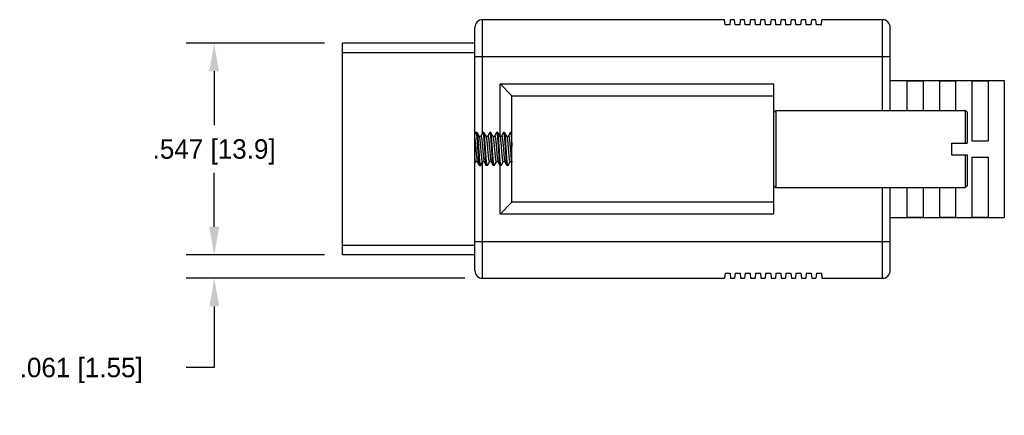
# Model space of a CAD drawing. Header units: inches. Extents: x 0 to 34, y 0 to 22.
# Tile 14 of 25: x 22.6 to 28.9, y 9.5 to 12. Entities that reach past the tile are written whole.
import ezdxf

# ---------------------------------------------------------------- set-up
doc = ezdxf.new("R2010")
doc.units = ezdxf.units.IN
doc.header["$MEASUREMENT"] = 0
doc.header["$PDMODE"] = 3
doc.layers.add('DIMENSIONS', color=7, linetype='Continuous')
doc.layers.add('OBJ', color=1, linetype='Continuous')
doc.dimstyles.new('DIMSTYLE_4', dxfattribs={"dimtxt": 0.125, "dimasz": 0.18, "dimexe": 0.18, "dimexo": 0.0625, "dimgap": 0.09, "dimtad": 0, "dimtih": 1, "dimtoh": 1, "dimdec": 3, "dimlfac": 0.333333, "dimzin": 4, "dimdsep": 46, "dimtxsty": 'Standard', "dimblk": '_FILLED', "dimblk1": '_FILLED', "dimblk2": '_FILLED', "dimcen": 0.09, "dimadec": 0, "dimazin": 0, "dimtp": 0.001, "dimtm": 0.001, "dimtfac": 1, "dimtdec": 3, "dimtofl": 0, "dimtmove": 0, "dimatfit": 3, "dimldrblk": '_FILLED', "dimfxl": 1, "dimtolj": 1, "dimtzin": 4, "dimarcsym": 0})

# ---------------------------------------------------------------- blocks, each defined once
blk = doc.blocks.new('_FILLED')
at = {"color": 0, "linetype": 'ByBlock'}
blk.add_solid([(0, 0), (-1, 0.1736), (-1, -0.1736)], dxfattribs=at)
blk = doc.blocks.new('*D94')
at = {"layer": 'Defpoints', "color": 0, "linetype": 'Continuous'}
for p in [(24.5767, 11.8924), (23.8046, 10.5349), (24.5767, 10.5349)]:
    blk.add_point(p, dxfattribs=at)
at = {"layer": 'DIMENSIONS', "color": 0, "linetype": 'Continuous', "lineweight": -2}
for p, q in [((24.5142, 11.8924), (23.6246, 11.8924)), ((23.8046, 11.7124), (23.8046, 11.3661)), ((23.8046, 10.7149), (23.8046, 11.0611)), ((24.5142, 10.5349), (23.6246, 10.5349))]:
    blk.add_line(p, q, dxfattribs=at)
at = {"layer": 'DIMENSIONS', "color": 0, "linetype": 'Continuous', "lineweight": -2, "xscale": 0.18, "yscale": 0.18, "zscale": 0.18}
for p, rotation in [((23.8046, 11.8924), 90), ((23.8046, 10.5349), 270)]:
    blk.add_blockref('_FILLED', p, dxfattribs=dict(at, rotation=rotation))
at = {"layer": 'DIMENSIONS', "color": 0, "linetype": 'Continuous', "insert": (23.8046, 11.2761), "char_height": 0.125, "attachment_point": 2}
blk.add_mtext('\\A1;.547 [13.9]', dxfattribs=at)
blk = doc.blocks.new('*D95')
at = {"layer": 'Defpoints', "color": 0, "linetype": 'Continuous'}
for p in [(23.8058, 10.5349), (24.5767, 10.5349), (25.4762, 10.3835)]:
    blk.add_point(p, dxfattribs=at)
at = {"layer": 'DIMENSIONS', "color": 0, "linetype": 'Continuous', "lineweight": -2}
for p, q in [((23.8058, 10.7149), (23.8058, 10.8949)), ((24.5142, 10.5349), (23.6258, 10.5349)), ((25.4137, 10.3835), (23.6258, 10.3835)), ((23.8058, 10.2035), (23.8058, 9.8109)), ((23.8058, 9.8109), (23.6258, 9.8109))]:
    blk.add_line(p, q, dxfattribs=at)
at = {"layer": 'DIMENSIONS', "color": 0, "linetype": 'Continuous', "lineweight": -2, "xscale": 0.18, "yscale": 0.18, "zscale": 0.18}
for p, rotation in [((23.8058, 10.5349), 270), ((23.8058, 10.3835), 90)]:
    blk.add_blockref('_FILLED', p, dxfattribs=dict(at, rotation=rotation))
at = {"layer": 'DIMENSIONS', "color": 0, "linetype": 'Continuous', "insert": (22.5566, 9.8734), "char_height": 0.125, "attachment_point": 1}
blk.add_mtext('\\A1;.061 [1.55]', dxfattribs=at)

msp = doc.modelspace()

# ---------------------------------------------------------------- linework, layer by layer
at = {"layer": 'OBJ'}
for p, q in [((25.5279, 11.3179), (25.5279, 12.0438)), ((27.0817, 12.0438), (25.5279, 12.0438)), ((27.0846, 12.0115), (27.0817, 12.0438)), ((27.1169, 12.0115), (27.0846, 12.0115)), ((27.1169, 12.0115), (27.1198, 12.0438)), ((27.1459, 12.0438), (27.1198, 12.0438)), ((27.1487, 12.0115), (27.1459, 12.0438)), ((27.1811, 12.0115), (27.1487, 12.0115)), ((27.1811, 12.0115), (27.1839, 12.0438)), ((27.2101, 12.0438), (27.1839, 12.0438)), ((27.2129, 12.0115), (27.2101, 12.0438)), ((27.2453, 12.0115), (27.2129, 12.0115)), ((27.2453, 12.0115), (27.2481, 12.0438)), ((27.2768, 12.0438), (27.2481, 12.0438)), ((27.2796, 12.0115), (27.2768, 12.0438)), ((27.312, 12.0115), (27.2796, 12.0115)), ((27.312, 12.0115), (27.3148, 12.0438)), ((27.3421, 12.0438), (27.3148, 12.0438)), ((27.3449, 12.0115), (27.3421, 12.0438)), ((27.3773, 12.0115), (27.3449, 12.0115)), ((27.3773, 12.0115), (27.3801, 12.0438)), ((27.4074, 12.0438), (27.3801, 12.0438)), ((27.4102, 12.0115), (27.4074, 12.0438)), ((27.4426, 12.0115), (27.4102, 12.0115)), ((27.4426, 12.0115), (27.4454, 12.0438)), ((27.4724, 12.0438), (27.4454, 12.0438)), ((27.4753, 12.0115), (27.4724, 12.0438)), ((27.5076, 12.0115), (27.4753, 12.0115)), ((27.5076, 12.0115), (27.5104, 12.0438)), ((27.5366, 12.0438), (27.5104, 12.0438)), ((27.5394, 12.0115), (27.5366, 12.0438)), ((27.5718, 12.0115), (27.5394, 12.0115)), ((27.5718, 12.0115), (27.5746, 12.0438)), ((27.6029, 12.0438), (27.5746, 12.0438)), ((27.6057, 12.0115), (27.6029, 12.0438)), ((27.6381, 12.0115), (27.6057, 12.0115)), ((27.6381, 12.0115), (27.6409, 12.0438)), ((27.6679, 12.0438), (27.6409, 12.0438)), ((27.6707, 12.0115), (27.6679, 12.0438)), ((27.7031, 12.0115), (27.6707, 12.0115)), ((27.7031, 12.0115), (27.7059, 12.0438)), ((28.0948, 12.0438), (27.7059, 12.0438)), ((28.0948, 11.4617), (28.0948, 12.0438)), ((25.4783, 11.3203), (25.4783, 11.9942)), ((28.1444, 11.4617), (28.1444, 11.9942)), ((24.6284, 10.5349), (24.6284, 11.8924)), ((25.4783, 11.8924), (24.6284, 11.8924)), ((24.6284, 11.8338), (25.4783, 11.8338)), ((25.4783, 11.8081), (28.1444, 11.8081)), ((25.6398, 11.2946), (25.6398, 11.6324)), ((25.6398, 11.6324), (27.3973, 11.6324)), ((25.6398, 11.6324), (25.7167, 11.5555)), ((27.3973, 10.7949), (27.3973, 11.6324)), ((28.1444, 11.6531), (28.8769, 11.6531)), ((28.2518, 11.6513), (28.356, 11.6513)), ((28.2518, 11.6513), (28.2518, 11.4617)), ((28.356, 11.6513), (28.356, 11.4617)), ((28.4602, 11.6513), (28.5643, 11.6513)), ((28.4602, 11.6513), (28.4602, 11.4617)), ((28.5643, 11.6513), (28.5643, 11.4617)), ((28.6685, 11.6513), (28.7727, 11.6513)), ((28.6685, 11.6513), (28.6685, 11.2657)), ((28.7727, 11.6513), (28.7727, 11.2657)), ((28.8769, 11.6531), (28.8769, 10.7742)), ((25.7167, 10.8718), (25.7167, 11.5555)), ((25.7167, 11.5555), (27.3973, 11.5555)), ((27.3973, 11.4493), (27.4097, 11.4617)), ((27.4097, 11.4617), (28.6252, 11.4617)), ((27.4097, 11.4617), (27.4097, 10.9656)), ((28.6376, 11.4493), (28.6252, 11.4617)), ((28.6252, 11.4617), (28.6252, 11.2509)), ((28.6376, 11.4493), (28.6376, 11.2509)), ((25.4773, 11.1204), (25.4773, 11.3203)), ((25.4773, 11.3047), (25.4852, 11.3203)), ((25.4915, 11.3203), (25.4773, 11.3203)), ((25.4915, 11.3203), (25.4924, 11.3196)), ((25.5056, 11.2959), (25.4924, 11.3196)), ((25.4924, 11.3196), (25.4927, 11.3189)), ((25.5286, 11.3194), (25.5166, 11.296)), ((25.5286, 11.3194), (25.5295, 11.3203)), ((25.5358, 11.3203), (25.5295, 11.3203)), ((25.5367, 11.3196), (25.5358, 11.3203)), ((25.5499, 11.2959), (25.5367, 11.3196)), ((25.5372, 11.3183), (25.5367, 11.3196)), ((25.5729, 11.3194), (25.5609, 11.296)), ((25.5729, 11.3194), (25.5738, 11.3203)), ((25.5801, 11.3203), (25.5738, 11.3203)), ((25.581, 11.3196), (25.5801, 11.3203)), ((25.5942, 11.2959), (25.581, 11.3196)), ((25.5815, 11.3183), (25.581, 11.3196)), ((25.6172, 11.3194), (25.6051, 11.296)), ((25.6172, 11.3194), (25.6175, 11.3199)), ((25.6175, 11.3199), (25.6181, 11.3203)), ((25.6244, 11.3203), (25.6181, 11.3203)), ((25.6253, 11.3196), (25.6244, 11.3203)), ((25.6385, 11.2959), (25.6253, 11.3196)), ((25.6258, 11.3183), (25.6253, 11.3196)), ((25.6615, 11.3194), (25.6494, 11.296)), ((25.6615, 11.3194), (25.6624, 11.3203)), ((25.6687, 11.3203), (25.6624, 11.3203)), ((25.6696, 11.3196), (25.6687, 11.3203)), ((25.6828, 11.2959), (25.6696, 11.3196)), ((25.6701, 11.3183), (25.6696, 11.3196)), ((25.7058, 11.3194), (25.6937, 11.296)), ((25.7058, 11.3194), (25.7067, 11.3203)), ((25.713, 11.3203), (25.7067, 11.3203)), ((25.7139, 11.3196), (25.713, 11.3203)), ((25.7167, 11.3144), (25.7139, 11.3196)), ((25.7144, 11.3183), (25.7139, 11.3196)), ((25.5061, 11.2953), (25.5056, 11.2959)), ((25.5056, 11.2959), (25.5061, 11.2948)), ((25.5081, 11.2937), (25.5061, 11.2953)), ((25.5504, 11.2952), (25.5499, 11.2959)), ((25.5499, 11.2959), (25.5502, 11.2953)), ((25.5524, 11.2937), (25.5504, 11.2952)), ((25.6043, 11.2949), (25.6042, 11.2948)), ((25.6045, 11.2951), (25.6043, 11.2949)), ((25.6052, 11.296), (25.6057, 11.2968)), ((25.6072, 11.2964), (25.6074, 11.2962)), ((25.6828, 11.2959), (25.6838, 11.2933)), ((28.5384, 11.2509), (28.6376, 11.2509)), ((28.5384, 11.2509), (28.5384, 11.1764)), ((28.6685, 11.2657), (28.7727, 11.2657)), ((25.4773, 11.1204), (25.4835, 11.1314)), ((25.4835, 11.1314), (25.484, 11.132)), ((25.4939, 11.1324), (25.4944, 11.1313)), ((25.4943, 11.1314), (25.4944, 11.1313)), ((25.4944, 11.1313), (25.5065, 11.1079)), ((25.5145, 11.1077), (25.5278, 11.1314)), ((25.5279, 10.3835), (25.5279, 11.1314)), ((25.5377, 11.134), (25.5387, 11.1314)), ((25.5387, 11.1314), (25.5387, 11.1313)), ((25.5387, 11.1313), (25.5508, 11.1079)), ((25.5588, 11.1077), (25.5721, 11.1314)), ((25.5829, 11.1315), (25.583, 11.1313)), ((25.583, 11.1313), (25.5951, 11.1079)), ((25.6031, 11.1077), (25.6164, 11.1314)), ((25.6273, 11.1313), (25.6394, 11.1079)), ((25.6474, 11.1077), (25.6607, 11.1314)), ((25.6716, 11.1313), (25.6837, 11.1079)), ((25.6917, 11.1077), (25.705, 11.1314)), ((25.7159, 11.1313), (25.7167, 11.1297)), ((28.5384, 11.1764), (28.6376, 11.1764)), ((28.6252, 11.1764), (28.6252, 10.9656)), ((28.6376, 11.1764), (28.6376, 10.978)), ((28.6685, 11.1616), (28.7727, 11.1616)), ((28.6685, 11.1616), (28.6685, 10.776)), ((28.7727, 11.1616), (28.7727, 10.776)), ((25.4783, 10.4331), (25.4783, 11.122)), ((25.506, 11.109), (25.5065, 11.1079)), ((25.5065, 11.1079), (25.5074, 11.107)), ((25.5137, 11.107), (25.5074, 11.107)), ((25.5145, 11.1077), (25.5137, 11.107)), ((25.5503, 11.109), (25.5508, 11.1079)), ((25.5508, 11.1079), (25.5517, 11.107)), ((25.558, 11.107), (25.5517, 11.107)), ((25.5588, 11.1077), (25.558, 11.107)), ((25.5946, 11.109), (25.5951, 11.1079)), ((25.5951, 11.1079), (25.596, 11.107)), ((25.6023, 11.107), (25.596, 11.107)), ((25.6031, 11.1077), (25.6023, 11.107)), ((25.6389, 11.109), (25.6394, 11.1079)), ((25.6394, 11.1079), (25.6403, 11.107)), ((25.6398, 10.7949), (25.6398, 11.107)), ((25.6466, 11.107), (25.6403, 11.107)), ((25.6474, 11.1077), (25.6466, 11.107)), ((25.6832, 11.109), (25.6837, 11.1079)), ((25.6837, 11.1079), (25.6846, 11.107)), ((25.6909, 11.107), (25.6846, 11.107)), ((25.6917, 11.1077), (25.6909, 11.107)), ((27.3973, 10.978), (27.4097, 10.9656)), ((27.4097, 10.9656), (28.6252, 10.9656)), ((28.0948, 10.3835), (28.0948, 10.9656)), ((28.1444, 10.4331), (28.1444, 10.9656)), ((28.2518, 10.9656), (28.2518, 10.776)), ((28.356, 10.9656), (28.356, 10.776)), ((28.4602, 10.9656), (28.4602, 10.776)), ((28.5643, 10.9656), (28.5643, 10.776)), ((28.6376, 10.978), (28.6252, 10.9656)), ((25.7167, 10.8718), (25.6398, 10.7949)), ((27.3973, 10.8718), (25.7167, 10.8718)), ((27.3973, 10.7949), (25.6398, 10.7949)), ((28.1444, 10.7742), (28.8769, 10.7742)), ((28.2518, 10.776), (28.356, 10.776)), ((28.4602, 10.776), (28.5643, 10.776)), ((28.6685, 10.776), (28.7727, 10.776)), ((25.4783, 10.6192), (28.1444, 10.6192)), ((25.4783, 10.5935), (24.6284, 10.5935)), ((25.4783, 10.5349), (24.6284, 10.5349)), ((25.5279, 10.3835), (27.0817, 10.3835)), ((27.0846, 10.4158), (27.0817, 10.3835)), ((27.0846, 10.4158), (27.1169, 10.4158)), ((27.1169, 10.4158), (27.1198, 10.3835)), ((27.1198, 10.3835), (27.1459, 10.3835)), ((27.1487, 10.4158), (27.1459, 10.3835)), ((27.1487, 10.4158), (27.1811, 10.4158)), ((27.1811, 10.4158), (27.1839, 10.3835)), ((27.1839, 10.3835), (27.2101, 10.3835)), ((27.2129, 10.4158), (27.2101, 10.3835)), ((27.2129, 10.4158), (27.2453, 10.4158)), ((27.2453, 10.4158), (27.2481, 10.3835)), ((27.2481, 10.3835), (27.2768, 10.3835)), ((27.2796, 10.4158), (27.2768, 10.3835)), ((27.2796, 10.4158), (27.312, 10.4158)), ((27.312, 10.4158), (27.3148, 10.3835)), ((27.3148, 10.3835), (27.3421, 10.3835)), ((27.3449, 10.4158), (27.3421, 10.3835)), ((27.3449, 10.4158), (27.3773, 10.4158)), ((27.3773, 10.4158), (27.3801, 10.3835)), ((27.3801, 10.3835), (27.4074, 10.3835)), ((27.4102, 10.4158), (27.4074, 10.3835)), ((27.4102, 10.4158), (27.4426, 10.4158)), ((27.4426, 10.4158), (27.4454, 10.3835)), ((27.4454, 10.3835), (27.4724, 10.3835)), ((27.4753, 10.4158), (27.4724, 10.3835)), ((27.4753, 10.4158), (27.5076, 10.4158)), ((27.5076, 10.4158), (27.5104, 10.3835)), ((27.5104, 10.3835), (27.5366, 10.3835)), ((27.5394, 10.4158), (27.5366, 10.3835)), ((27.5394, 10.4158), (27.5718, 10.4158)), ((27.5718, 10.4158), (27.5746, 10.3835)), ((27.5746, 10.3835), (27.6029, 10.3835)), ((27.6057, 10.4158), (27.6029, 10.3835)), ((27.6057, 10.4158), (27.6381, 10.4158)), ((27.6381, 10.4158), (27.6409, 10.3835)), ((27.6409, 10.3835), (27.6679, 10.3835)), ((27.6707, 10.4158), (27.6679, 10.3835)), ((27.6707, 10.4158), (27.7031, 10.4158)), ((27.7031, 10.4158), (27.7059, 10.3835)), ((27.7059, 10.3835), (28.0948, 10.3835))]:
    msp.add_line(p, q, dxfattribs=at)
for points in [[(25.5161, 11.2953), (25.5143, 11.2939), (25.5113, 11.293), (25.5081, 11.2937)], [(25.5166, 11.296), (25.5165, 11.2959), (25.5161, 11.2953)], [(25.5609, 11.296), (25.5608, 11.2959), (25.5604, 11.2953), (25.5586, 11.2939), (25.5555, 11.293), (25.5524, 11.2937)], [(25.6042, 11.2948), (25.602, 11.2935), (25.5989, 11.2931), (25.5961, 11.2941), (25.5946, 11.2954), (25.5942, 11.2959)], [(25.6052, 11.296), (25.6051, 11.2959), (25.6045, 11.2951)], [(25.6418, 11.2934), (25.6395, 11.2948), (25.6386, 11.2958), (25.6385, 11.2959)], [(25.6494, 11.296), (25.6491, 11.2954), (25.6476, 11.2941), (25.6448, 11.2931), (25.6418, 11.2934)], [(25.6861, 11.2934), (25.6838, 11.2947), (25.6829, 11.2957), (25.6828, 11.2959)], [(25.6937, 11.296), (25.6934, 11.2955), (25.6919, 11.2941), (25.6892, 11.2931), (25.6861, 11.2934)], [(25.484, 11.132), (25.486, 11.1336), (25.4893, 11.1343)], [(25.4893, 11.1343), (25.4922, 11.1334), (25.4939, 11.1321), (25.4943, 11.1314)], [(25.5278, 11.1314), (25.5283, 11.1321), (25.5303, 11.1336), (25.5335, 11.1343)], [(25.5335, 11.1343), (25.5366, 11.1334), (25.5382, 11.132), (25.5387, 11.1314)], [(25.5721, 11.1314), (25.5726, 11.1321), (25.5745, 11.1335), (25.5776, 11.1343), (25.5807, 11.1335)], [(25.5807, 11.1335), (25.5825, 11.1321), (25.5829, 11.1315)], [(25.6164, 11.1314), (25.6165, 11.1316), (25.6174, 11.1326), (25.6195, 11.1338), (25.6228, 11.1342), (25.6258, 11.133), (25.6271, 11.1317), (25.6273, 11.1313)], [(25.6607, 11.1314), (25.6608, 11.1316), (25.6617, 11.1326), (25.664, 11.1339), (25.667, 11.1342), (25.6698, 11.1331), (25.6713, 11.1318), (25.6716, 11.1313)], [(25.705, 11.1314), (25.705, 11.1315), (25.7058, 11.1324)], [(25.7058, 11.1324), (25.7081, 11.1338), (25.7111, 11.1342), (25.714, 11.1332), (25.7155, 11.1319), (25.7159, 11.1313)]]:
    msp.add_lwpolyline(points, dxfattribs=at)
for centre, radius, start, end in [((25.5279, 11.9942), 0.0496, 90, 180), ((28.0948, 11.9942), 0.0496, 0, 90), ((25.5888, 11.1343), 0.00652, 206.47269, 207.29062), ((25.5279, 10.4331), 0.0496, 180, 270), ((28.0948, 10.4331), 0.0496, 270, 0)]:
    msp.add_arc(centre, radius, start, end, dxfattribs=at)
for points, knots in [([(25.4852, 11.3203), (25.4853, 11.3203), (25.4854, 11.3203), (25.4856, 11.3202), (25.4858, 11.32), (25.4859, 11.3198), (25.4861, 11.3195), (25.4863, 11.3191), (25.4865, 11.3187), (25.4866, 11.3184), (25.4866, 11.3183)], [0, 0, 0, 0, 0.068103, 0.14481, 0.236251, 0.346077, 0.476369, 0.628341, 0.80273, 1, 1, 1, 1]), ([(25.4866, 11.3183), (25.4867, 11.3179), (25.487, 11.3172), (25.4873, 11.316), (25.4876, 11.3147), (25.4879, 11.3131), (25.4882, 11.3114), (25.4886, 11.3087), (25.4891, 11.3049), (25.4897, 11.2999), (25.4903, 11.2942), (25.4909, 11.2879), (25.4915, 11.2811), (25.4921, 11.2738), (25.4929, 11.2632), (25.4939, 11.2492), (25.4951, 11.2317), (25.4963, 11.2136), (25.4975, 11.1955), (25.4987, 11.178), (25.4997, 11.164), (25.5005, 11.1534), (25.5011, 11.1461), (25.5017, 11.1393), (25.5023, 11.133), (25.5029, 11.1274), (25.5035, 11.1223), (25.5041, 11.1186), (25.5045, 11.1159), (25.5048, 11.1142), (25.5051, 11.1126), (25.5054, 11.1112), (25.5057, 11.1101), (25.5059, 11.1093), (25.506, 11.109)], [0, 0, 0, 0, 0.004923, 0.010723, 0.017396, 0.024936, 0.033337, 0.042586, 0.06356, 0.087718, 0.11489, 0.144879, 0.177472, 0.212429, 0.2495, 0.328872, 0.413262, 0.500191, 0.58711, 0.671476, 0.750814, 0.787864, 0.822797, 0.855365, 0.885324, 0.912464, 0.936586, 0.957525, 0.966755, 0.975138, 0.98266, 0.989314, 0.995095, 1, 1, 1, 1]), ([(25.4927, 11.3189), (25.4928, 11.3186), (25.493, 11.318), (25.4933, 11.3169), (25.4936, 11.3157), (25.4939, 11.3142), (25.4942, 11.3126), (25.4947, 11.31), (25.4952, 11.3064), (25.4958, 11.3016), (25.4964, 11.296), (25.497, 11.2899), (25.4976, 11.2831), (25.4982, 11.2759), (25.4991, 11.2653), (25.5001, 11.2513), (25.5013, 11.2337), (25.5025, 11.2154), (25.5037, 11.1972), (25.5049, 11.1794), (25.5059, 11.1651), (25.5068, 11.1544), (25.5074, 11.1469), (25.508, 11.14), (25.5086, 11.1336), (25.5092, 11.1278), (25.5098, 11.1227), (25.5103, 11.1188), (25.5107, 11.1161), (25.5111, 11.1143), (25.5114, 11.1128), (25.5117, 11.1114), (25.512, 11.1101), (25.5122, 11.1094), (25.5123, 11.1091)], [0, 0, 0, 0, 0.004315, 0.009517, 0.015611, 0.022593, 0.030458, 0.039195, 0.059223, 0.082543, 0.108992, 0.138373, 0.170474, 0.205053, 0.241856, 0.321011, 0.405576, 0.493018, 0.580719, 0.666052, 0.746462, 0.784063, 0.819545, 0.85265, 0.883125, 0.91075, 0.935319, 0.956657, 0.966069, 0.974618, 0.982293, 0.989086, 0.994989, 1, 1, 1, 1]), ([(25.5295, 11.3203), (25.5296, 11.3203), (25.5297, 11.3203), (25.5299, 11.3202), (25.5301, 11.32), (25.5302, 11.3198), (25.5304, 11.3195), (25.5306, 11.3192), (25.5308, 11.3187), (25.5309, 11.3184), (25.5309, 11.3183)], [0, 0, 0, 0, 0.068211, 0.145001, 0.23649, 0.346329, 0.476601, 0.628523, 0.802834, 1, 1, 1, 1]), ([(25.5309, 11.3183), (25.531, 11.318), (25.5312, 11.3172), (25.5315, 11.3161), (25.5318, 11.3147), (25.5321, 11.3131), (25.5324, 11.3114), (25.5329, 11.3087), (25.5334, 11.3049), (25.534, 11.2999), (25.5346, 11.2942), (25.5352, 11.288), (25.5358, 11.2812), (25.5364, 11.2739), (25.5372, 11.2633), (25.5382, 11.2492), (25.5394, 11.2317), (25.5406, 11.2136), (25.5418, 11.1956), (25.543, 11.178), (25.544, 11.164), (25.5448, 11.1534), (25.5454, 11.1461), (25.546, 11.1393), (25.5466, 11.133), (25.5472, 11.1274), (25.5478, 11.1223), (25.5484, 11.1186), (25.5488, 11.1159), (25.5491, 11.1142), (25.5494, 11.1126), (25.5497, 11.1112), (25.55, 11.1101), (25.5502, 11.1093), (25.5503, 11.109)], [0, 0, 0, 0, 0.004914, 0.010704, 0.017367, 0.024899, 0.03329, 0.04253, 0.063487, 0.087629, 0.114788, 0.144765, 0.17735, 0.212301, 0.249366, 0.32873, 0.413116, 0.500048, 0.586981, 0.671366, 0.750721, 0.787779, 0.822722, 0.855298, 0.885268, 0.912419, 0.936553, 0.957501, 0.966737, 0.975123, 0.98265, 0.989308, 0.995092, 1, 1, 1, 1]), ([(25.5566, 11.109), (25.5565, 11.1093), (25.5563, 11.11), (25.556, 11.1112), (25.5557, 11.1126), (25.5554, 11.1141), (25.5551, 11.1159), (25.5547, 11.1185), (25.5541, 11.1223), (25.5535, 11.1273), (25.5529, 11.133), (25.5523, 11.1393), (25.5517, 11.1461), (25.5511, 11.1534), (25.5503, 11.1639), (25.5493, 11.178), (25.5481, 11.1955), (25.5469, 11.2135), (25.5457, 11.2316), (25.5445, 11.2491), (25.5435, 11.2632), (25.5427, 11.2738), (25.5421, 11.2811), (25.5415, 11.2879), (25.5409, 11.2942), (25.5403, 11.2998), (25.5397, 11.3049), (25.5392, 11.3087), (25.5388, 11.3113), (25.5385, 11.3131), (25.5382, 11.3146), (25.5379, 11.316), (25.5376, 11.3172), (25.5373, 11.3179), (25.5372, 11.3183)], [0, 0, 0, 0, 0.004901, 0.010677, 0.017326, 0.024843, 0.033219, 0.042444, 0.063369, 0.08748, 0.114606, 0.144553, 0.177106, 0.212026, 0.249063, 0.328375, 0.412719, 0.499623, 0.586543, 0.670933, 0.750314, 0.787392, 0.822359, 0.854965, 0.88497, 0.91216, 0.936338, 0.957335, 0.966596, 0.975009, 0.982563, 0.989249, 0.995063, 1, 1, 1, 1]), ([(25.5738, 11.3203), (25.5739, 11.3203), (25.574, 11.3203), (25.5742, 11.3202), (25.5744, 11.32), (25.5745, 11.3198), (25.5747, 11.3195), (25.5749, 11.3192), (25.5751, 11.3187), (25.5752, 11.3184), (25.5752, 11.3183)], [0, 0, 0, 0, 0.068237, 0.145049, 0.236551, 0.346395, 0.476664, 0.628574, 0.802864, 1, 1, 1, 1]), ([(25.5752, 11.3183), (25.5753, 11.318), (25.5755, 11.3172), (25.5758, 11.3161), (25.5761, 11.3147), (25.5764, 11.3131), (25.5767, 11.3114), (25.5772, 11.3087), (25.5777, 11.305), (25.5783, 11.2999), (25.5789, 11.2943), (25.5795, 11.288), (25.5801, 11.2812), (25.5807, 11.2739), (25.5815, 11.2633), (25.5825, 11.2493), (25.5837, 11.2317), (25.5849, 11.2137), (25.5861, 11.1956), (25.5873, 11.1781), (25.5883, 11.164), (25.5891, 11.1534), (25.5897, 11.1461), (25.5903, 11.1393), (25.5909, 11.1331), (25.5915, 11.1274), (25.5921, 11.1224), (25.5927, 11.1186), (25.5931, 11.1159), (25.5934, 11.1142), (25.5937, 11.1126), (25.594, 11.1112), (25.5943, 11.1101), (25.5945, 11.1093), (25.5946, 11.109)], [0, 0, 0, 0, 0.004911, 0.010697, 0.017357, 0.024885, 0.033273, 0.04251, 0.06346, 0.087595, 0.114747, 0.144717, 0.177294, 0.212235, 0.24929, 0.328637, 0.413011, 0.499937, 0.586865, 0.671245, 0.750603, 0.787666, 0.822616, 0.855202, 0.885182, 0.912344, 0.93649, 0.957452, 0.966695, 0.975089, 0.982623, 0.98929, 0.995083, 1, 1, 1, 1]), ([(25.6009, 11.109), (25.6008, 11.1093), (25.6006, 11.11), (25.6003, 11.1112), (25.6, 11.1126), (25.5997, 11.1141), (25.5994, 11.1159), (25.599, 11.1185), (25.5984, 11.1223), (25.5978, 11.1273), (25.5972, 11.133), (25.5966, 11.1393), (25.596, 11.1461), (25.5954, 11.1534), (25.5946, 11.1639), (25.5936, 11.178), (25.5924, 11.1955), (25.5912, 11.2136), (25.59, 11.2316), (25.5888, 11.2492), (25.5878, 11.2632), (25.587, 11.2738), (25.5864, 11.2811), (25.5858, 11.2879), (25.5852, 11.2942), (25.5846, 11.2999), (25.584, 11.3049), (25.5835, 11.3087), (25.5831, 11.3114), (25.5827, 11.3131), (25.5824, 11.3147), (25.5821, 11.316), (25.5818, 11.3172), (25.5816, 11.3179), (25.5815, 11.3183)], [0, 0, 0, 0, 0.004898, 0.010671, 0.017318, 0.024834, 0.03321, 0.042434, 0.06336, 0.087473, 0.114603, 0.144555, 0.177116, 0.212045, 0.249091, 0.328425, 0.412793, 0.499717, 0.586655, 0.671057, 0.750444, 0.787521, 0.822485, 0.855086, 0.885081, 0.91226, 0.936422, 0.957402, 0.966653, 0.975056, 0.982599, 0.989274, 0.995075, 1, 1, 1, 1]), ([(25.6181, 11.3203), (25.6182, 11.3203), (25.6183, 11.3203), (25.6185, 11.3202), (25.6187, 11.32), (25.6188, 11.3198), (25.619, 11.3195), (25.6192, 11.3192), (25.6193, 11.3187), (25.6195, 11.3184), (25.6195, 11.3183)], [0, 0, 0, 0, 0.068281, 0.145124, 0.236643, 0.346488, 0.476746, 0.628636, 0.802898, 1, 1, 1, 1]), ([(25.6195, 11.3183), (25.6196, 11.318), (25.6198, 11.3172), (25.6201, 11.3161), (25.6204, 11.3147), (25.6207, 11.3131), (25.621, 11.3114), (25.6215, 11.3087), (25.622, 11.305), (25.6226, 11.2999), (25.6232, 11.2943), (25.6238, 11.288), (25.6244, 11.2812), (25.625, 11.2739), (25.6258, 11.2633), (25.6268, 11.2492), (25.628, 11.2317), (25.6292, 11.2136), (25.6304, 11.1956), (25.6316, 11.178), (25.6326, 11.164), (25.6334, 11.1534), (25.634, 11.1461), (25.6346, 11.1393), (25.6352, 11.133), (25.6358, 11.1273), (25.6364, 11.1223), (25.637, 11.1185), (25.6374, 11.1159), (25.6377, 11.1141), (25.638, 11.1126), (25.6383, 11.1112), (25.6386, 11.11), (25.6388, 11.1093), (25.6389, 11.109)], [0, 0, 0, 0, 0.004908, 0.010693, 0.017352, 0.02488, 0.033269, 0.042506, 0.06346, 0.087599, 0.114757, 0.144736, 0.177322, 0.212276, 0.249346, 0.328726, 0.413131, 0.500082, 0.587028, 0.671423, 0.750788, 0.787849, 0.822792, 0.855367, 0.885333, 0.912477, 0.936602, 0.957541, 0.96677, 0.975151, 0.982671, 0.989322, 0.995099, 1, 1, 1, 1]), ([(25.6452, 11.109), (25.6451, 11.1093), (25.6449, 11.11), (25.6446, 11.1112), (25.6443, 11.1126), (25.644, 11.1141), (25.6437, 11.1159), (25.6433, 11.1185), (25.6427, 11.1223), (25.6421, 11.1273), (25.6415, 11.133), (25.6409, 11.1393), (25.6403, 11.1461), (25.6397, 11.1534), (25.6389, 11.1639), (25.6379, 11.178), (25.6367, 11.1955), (25.6355, 11.2136), (25.6343, 11.2316), (25.6331, 11.2492), (25.6321, 11.2632), (25.6313, 11.2738), (25.6307, 11.2811), (25.6301, 11.2879), (25.6295, 11.2942), (25.6289, 11.2999), (25.6283, 11.3049), (25.6278, 11.3087), (25.6273, 11.3114), (25.627, 11.3131), (25.6267, 11.3147), (25.6264, 11.316), (25.6261, 11.3172), (25.6259, 11.3179), (25.6258, 11.3183)], [0, 0, 0, 0, 0.004897, 0.01067, 0.017317, 0.024832, 0.033208, 0.042432, 0.063358, 0.087471, 0.114602, 0.144554, 0.177116, 0.212045, 0.249092, 0.328429, 0.412799, 0.499726, 0.586666, 0.67107, 0.750457, 0.787535, 0.822499, 0.855099, 0.885093, 0.91227, 0.936432, 0.957409, 0.96666, 0.975062, 0.982603, 0.989277, 0.995076, 1, 1, 1, 1]), ([(25.6624, 11.3203), (25.6625, 11.3203), (25.6626, 11.3203), (25.6628, 11.3202), (25.663, 11.32), (25.6631, 11.3198), (25.6633, 11.3195), (25.6635, 11.3191), (25.6636, 11.3187), (25.6638, 11.3184), (25.6638, 11.3183)], [0, 0, 0, 0, 0.068137, 0.144871, 0.236328, 0.34616, 0.476446, 0.628403, 0.802766, 1, 1, 1, 1]), ([(25.6638, 11.3183), (25.6639, 11.3179), (25.6641, 11.3172), (25.6644, 11.316), (25.6647, 11.3147), (25.665, 11.3131), (25.6653, 11.3114), (25.6658, 11.3087), (25.6663, 11.3049), (25.6669, 11.2999), (25.6675, 11.2942), (25.6681, 11.288), (25.6687, 11.2811), (25.6693, 11.2738), (25.6701, 11.2632), (25.6711, 11.2492), (25.6723, 11.2317), (25.6735, 11.2136), (25.6747, 11.1955), (25.6759, 11.178), (25.6769, 11.164), (25.6777, 11.1534), (25.6783, 11.1461), (25.6789, 11.1393), (25.6795, 11.133), (25.6801, 11.1273), (25.6807, 11.1223), (25.6813, 11.1185), (25.6817, 11.1159), (25.682, 11.1141), (25.6823, 11.1126), (25.6826, 11.1112), (25.6829, 11.11), (25.6831, 11.1093), (25.6832, 11.109)], [0, 0, 0, 0, 0.004921, 0.010717, 0.017388, 0.024926, 0.033325, 0.042572, 0.063542, 0.087697, 0.114869, 0.144859, 0.177455, 0.212415, 0.249489, 0.328867, 0.413262, 0.5002, 0.587133, 0.67151, 0.750852, 0.787901, 0.822834, 0.8554, 0.885359, 0.912497, 0.936617, 0.95755, 0.966778, 0.975156, 0.982674, 0.989324, 0.9951, 1, 1, 1, 1]), ([(25.6895, 11.109), (25.6894, 11.1093), (25.6892, 11.11), (25.6889, 11.1112), (25.6886, 11.1126), (25.6883, 11.1141), (25.688, 11.1159), (25.6876, 11.1185), (25.687, 11.1223), (25.6864, 11.1273), (25.6858, 11.133), (25.6852, 11.1393), (25.6846, 11.1461), (25.684, 11.1534), (25.6832, 11.1639), (25.6822, 11.178), (25.681, 11.1955), (25.6798, 11.2136), (25.6786, 11.2316), (25.6774, 11.2492), (25.6764, 11.2632), (25.6756, 11.2738), (25.675, 11.2811), (25.6744, 11.2879), (25.6738, 11.2942), (25.6732, 11.2999), (25.6726, 11.3049), (25.6721, 11.3087), (25.6716, 11.3114), (25.6713, 11.3131), (25.671, 11.3147), (25.6707, 11.316), (25.6704, 11.3172), (25.6702, 11.3179), (25.6701, 11.3183)], [0, 0, 0, 0, 0.004897, 0.010669, 0.017316, 0.024831, 0.033206, 0.04243, 0.063356, 0.087469, 0.1146, 0.144553, 0.177115, 0.212045, 0.249093, 0.328433, 0.412806, 0.499735, 0.586678, 0.671083, 0.750471, 0.787549, 0.822513, 0.855112, 0.885106, 0.912281, 0.936441, 0.957417, 0.966666, 0.975067, 0.982607, 0.989279, 0.995078, 1, 1, 1, 1]), ([(25.7067, 11.3203), (25.7068, 11.3203), (25.7069, 11.3203), (25.7071, 11.3202), (25.7073, 11.32), (25.7074, 11.3198), (25.7076, 11.3195), (25.7078, 11.3192), (25.7079, 11.3187), (25.708, 11.3184), (25.7081, 11.3183)], [0, 0, 0, 0, 0.068343, 0.145234, 0.236781, 0.346634, 0.476881, 0.628742, 0.80296, 1, 1, 1, 1]), ([(25.7081, 11.3183), (25.7082, 11.318), (25.7084, 11.3174), (25.7087, 11.3164), (25.7089, 11.3152), (25.7093, 11.3133), (25.7098, 11.3106), (25.7103, 11.307), (25.7108, 11.3028), (25.7114, 11.2981), (25.7119, 11.2929), (25.7124, 11.2872), (25.713, 11.2811), (25.7137, 11.2722), (25.7146, 11.2603), (25.7157, 11.2453), (25.7164, 11.2349), (25.7167, 11.2296)], [0, 0, 0, 0, 0.010201, 0.022044, 0.035524, 0.050634, 0.085694, 0.127066, 0.174523, 0.227816, 0.286635, 0.350645, 0.419485, 0.492747, 0.650837, 0.821245, 1, 1, 1, 1]), ([(25.7167, 11.3058), (25.7166, 11.3072), (25.7163, 11.3092), (25.7159, 11.3117), (25.7156, 11.3134), (25.7153, 11.3149), (25.715, 11.3162), (25.7147, 11.3173), (25.7145, 11.318), (25.7144, 11.3183)], [0, 0, 0, 0, 0.328694, 0.473836, 0.605845, 0.72456, 0.82987, 0.921693, 1, 1, 1, 1]), ([(25.4773, 11.2847), (25.4775, 11.2835), (25.4779, 11.2811), (25.4784, 11.2774), (25.4789, 11.2732), (25.4796, 11.2671), (25.4805, 11.2588), (25.4815, 11.2481), (25.4825, 11.2367), (25.4836, 11.2247), (25.4846, 11.2126), (25.4856, 11.2004), (25.4866, 11.1886), (25.4877, 11.1772), (25.4887, 11.1667), (25.4896, 11.1585), (25.4903, 11.1526), (25.4908, 11.1486), (25.4913, 11.1449), (25.4918, 11.1416), (25.4923, 11.1387), (25.4928, 11.1366), (25.4931, 11.1351), (25.4934, 11.1341), (25.4937, 11.1332), (25.4938, 11.1327), (25.4939, 11.1324)], [0, 0, 0, 0, 0.022527, 0.047446, 0.07461, 0.103865, 0.168018, 0.238575, 0.314016, 0.392722, 0.473004, 0.553133, 0.631387, 0.706084, 0.775621, 0.838513, 0.867041, 0.893424, 0.917517, 0.939201, 0.958371, 0.97493, 0.98221, 0.988818, 0.994748, 1, 1, 1, 1]), ([(25.5061, 11.2948), (25.5063, 11.2945), (25.5065, 11.2938), (25.5068, 11.2927), (25.5072, 11.2913), (25.5075, 11.2898), (25.5078, 11.2881), (25.5083, 11.2856), (25.5089, 11.2819), (25.5096, 11.2771), (25.5102, 11.2717), (25.5109, 11.2657), (25.5116, 11.2593), (25.5122, 11.2524), (25.5132, 11.2426), (25.5143, 11.2298), (25.5156, 11.2142), (25.5169, 11.1985), (25.5181, 11.1856), (25.519, 11.1758), (25.5196, 11.1689), (25.5203, 11.1624), (25.521, 11.1564), (25.5217, 11.1509), (25.5223, 11.146), (25.5229, 11.1423), (25.5234, 11.1396), (25.5237, 11.1379), (25.5241, 11.1363), (25.5244, 11.135), (25.5247, 11.1338), (25.5251, 11.1327), (25.5253, 11.132), (25.5256, 11.1315), (25.5258, 11.1312), (25.5259, 11.131), (25.5261, 11.1308), (25.5263, 11.1306), (25.5264, 11.1305), (25.5266, 11.1304), (25.5268, 11.1304), (25.527, 11.1305), (25.5271, 11.1306), (25.5273, 11.1307), (25.5275, 11.1309), (25.5276, 11.1311), (25.5277, 11.1313), (25.5278, 11.1314)], [0, 0, 0, 0, 0.006099, 0.013247, 0.02144, 0.030671, 0.040927, 0.052191, 0.077638, 0.106803, 0.139431, 0.175229, 0.213879, 0.255025, 0.298299, 0.389626, 0.484531, 0.57955, 0.671216, 0.714737, 0.756185, 0.795179, 0.831371, 0.864429, 0.894062, 0.920009, 0.931529, 0.94205, 0.951553, 0.96002, 0.967439, 0.973809, 0.979139, 0.98142, 0.983452, 0.985243, 0.986807, 0.988166, 0.989353, 0.990418, 0.991428, 0.992462, 0.993594, 0.994881, 0.996362, 0.998063, 1, 1, 1, 1]), ([(25.5166, 11.296), (25.5166, 11.2961), (25.5167, 11.2963), (25.5169, 11.2966), (25.5171, 11.2968), (25.5173, 11.297), (25.5175, 11.2971), (25.5177, 11.2971), (25.5179, 11.2971), (25.5181, 11.297), (25.5183, 11.2968), (25.5185, 11.2966), (25.5187, 11.2963), (25.5189, 11.296), (25.5191, 11.2956), (25.5193, 11.295), (25.5195, 11.2945), (25.5196, 11.2941)], [0, 0, 0, 0, 0.072141, 0.134716, 0.188378, 0.234171, 0.273781, 0.309789, 0.345581, 0.384613, 0.429605, 0.482339, 0.543895, 0.61493, 0.695849, 0.786908, 1, 1, 1, 1]), ([(25.5196, 11.2941), (25.5197, 11.2938), (25.5199, 11.2931), (25.5202, 11.292), (25.5205, 11.2908), (25.5209, 11.2889), (25.5213, 11.2863), (25.5219, 11.2828), (25.5225, 11.2789), (25.523, 11.2745), (25.5236, 11.2698), (25.5244, 11.2627), (25.5253, 11.2532), (25.5264, 11.241), (25.5276, 11.2282), (25.5287, 11.215), (25.5298, 11.2017), (25.5309, 11.1888), (25.532, 11.1765), (25.533, 11.1668), (25.5338, 11.1596), (25.5343, 11.1547), (25.5349, 11.1501), (25.5354, 11.146), (25.536, 11.1423), (25.5366, 11.1391), (25.537, 11.1367), (25.5374, 11.1351), (25.5376, 11.1343), (25.5377, 11.134)], [0, 0, 0, 0, 0.006182, 0.01313, 0.020839, 0.0293, 0.048443, 0.070461, 0.095216, 0.122565, 0.152336, 0.18434, 0.254234, 0.330469, 0.411102, 0.494072, 0.577257, 0.658527, 0.735806, 0.807123, 0.839968, 0.870661, 0.899005, 0.92482, 0.947956, 0.968267, 0.985642, 0.993202, 1, 1, 1, 1]), ([(25.5502, 11.2953), (25.5504, 11.295), (25.5506, 11.2944), (25.5509, 11.2933), (25.5513, 11.2921), (25.5516, 11.2907), (25.552, 11.2891), (25.5524, 11.2866), (25.553, 11.283), (25.5537, 11.2783), (25.5544, 11.273), (25.555, 11.2671), (25.5557, 11.2607), (25.5564, 11.2539), (25.5573, 11.2441), (25.5585, 11.2312), (25.5598, 11.2154), (25.5611, 11.1996), (25.5623, 11.1866), (25.5632, 11.1766), (25.5639, 11.1696), (25.5646, 11.163), (25.5652, 11.1569), (25.5659, 11.1513), (25.5666, 11.1463), (25.5672, 11.1425), (25.5676, 11.1398), (25.568, 11.1381), (25.5683, 11.1365), (25.5687, 11.1351), (25.569, 11.1338), (25.5693, 11.1328), (25.5696, 11.1321), (25.5699, 11.1316), (25.57, 11.1313), (25.5702, 11.131), (25.5704, 11.1308), (25.5705, 11.1306), (25.5707, 11.1305), (25.5709, 11.1304), (25.5711, 11.1304), (25.5712, 11.1305), (25.5714, 11.1306), (25.5716, 11.1307), (25.5718, 11.1309), (25.5719, 11.1311), (25.572, 11.1313), (25.5721, 11.1314)], [0, 0, 0, 0, 0.005541, 0.012141, 0.019805, 0.028528, 0.038301, 0.049105, 0.073714, 0.102156, 0.134176, 0.169487, 0.207767, 0.248659, 0.291789, 0.38314, 0.47843, 0.574121, 0.666656, 0.710659, 0.752603, 0.792096, 0.82878, 0.86231, 0.89239, 0.918743, 0.930451, 0.941149, 0.950814, 0.959427, 0.966979, 0.973469, 0.9789, 0.981225, 0.983295, 0.98512, 0.986714, 0.988098, 0.989304, 0.990381, 0.991398, 0.992435, 0.993569, 0.994859, 0.996345, 0.998053, 1, 1, 1, 1]), ([(25.5609, 11.296), (25.561, 11.2962), (25.5611, 11.2964), (25.5613, 11.2967), (25.5615, 11.2969), (25.5617, 11.297), (25.5618, 11.2971), (25.562, 11.2971), (25.5622, 11.2971), (25.5623, 11.297), (25.5625, 11.2969), (25.5626, 11.2968), (25.5628, 11.2966), (25.563, 11.2963), (25.5632, 11.2959), (25.5635, 11.2953), (25.5638, 11.2945), (25.5641, 11.2934), (25.5644, 11.2923), (25.5648, 11.2909), (25.5651, 11.2894), (25.5654, 11.2877), (25.5657, 11.2859), (25.5662, 11.2831), (25.5667, 11.2793), (25.5674, 11.2744), (25.568, 11.2689), (25.5686, 11.263), (25.5693, 11.2566), (25.5702, 11.2475), (25.5712, 11.2354), (25.5725, 11.2206), (25.5738, 11.2054), (25.575, 11.1906), (25.5761, 11.1786), (25.577, 11.1696), (25.5776, 11.1633), (25.5783, 11.1574), (25.5789, 11.1521), (25.5796, 11.1472), (25.5802, 11.1429), (25.5808, 11.1397), (25.5812, 11.1374), (25.5814, 11.1364), (25.5815, 11.1359)], [0, 0, 0, 0, 0.003811, 0.00539, 0.006772, 0.007982, 0.009058, 0.010055, 0.011041, 0.012086, 0.01325, 0.014576, 0.016092, 0.017819, 0.019768, 0.024365, 0.029926, 0.036463, 0.043977, 0.052464, 0.061914, 0.072315, 0.083645, 0.095884, 0.122994, 0.153436, 0.186959, 0.223294, 0.262136, 0.303168, 0.390416, 0.482137, 0.575278, 0.666733, 0.753458, 0.794139, 0.832572, 0.868446, 0.901458, 0.931344, 0.957861, 0.980801, 0.990877, 1, 1, 1, 1]), ([(25.5942, 11.2959), (25.5944, 11.2957), (25.5946, 11.2951), (25.595, 11.2942), (25.5953, 11.2931), (25.5956, 11.2918), (25.596, 11.2903), (25.5963, 11.2887), (25.5967, 11.2868), (25.5972, 11.284), (25.5977, 11.2801), (25.5984, 11.2749), (25.5991, 11.2691), (25.5998, 11.2628), (25.6005, 11.256), (25.6014, 11.2462), (25.6026, 11.2333), (25.6039, 11.2173), (25.6053, 11.2013), (25.6064, 11.188), (25.6074, 11.1779), (25.6081, 11.1707), (25.6087, 11.164), (25.6094, 11.1577), (25.6101, 11.152), (25.6108, 11.1468), (25.6114, 11.1429), (25.6119, 11.1402), (25.6122, 11.1383), (25.6126, 11.1367), (25.6129, 11.1353), (25.6132, 11.134), (25.6136, 11.1329), (25.6139, 11.1321), (25.6141, 11.1316), (25.6143, 11.1313), (25.6145, 11.131), (25.6146, 11.1308), (25.6148, 11.1306), (25.615, 11.1305), (25.6152, 11.1305), (25.6153, 11.1304), (25.6155, 11.1305), (25.6157, 11.1306), (25.6159, 11.1307), (25.6161, 11.1309), (25.6162, 11.1311), (25.6163, 11.1313), (25.6164, 11.1314)], [0, 0, 0, 0, 0.004706, 0.010479, 0.017337, 0.025284, 0.034315, 0.044413, 0.05556, 0.067732, 0.095055, 0.126133, 0.160683, 0.19838, 0.238869, 0.281767, 0.373131, 0.468996, 0.565707, 0.659576, 0.70432, 0.747027, 0.787293, 0.824737, 0.859002, 0.889773, 0.916761, 0.928763, 0.939734, 0.94965, 0.958495, 0.966257, 0.972933, 0.978522, 0.980916, 0.983049, 0.98493, 0.986573, 0.987996, 0.989233, 0.990332, 0.99136, 0.992403, 0.993539, 0.994831, 0.996322, 0.998039, 1, 1, 1, 1]), ([(25.6057, 11.2968), (25.6058, 11.2969), (25.6059, 11.297), (25.6061, 11.2971), (25.6063, 11.2971), (25.6065, 11.2971), (25.6067, 11.297), (25.6069, 11.2968), (25.6071, 11.2966), (25.6072, 11.2965), (25.6072, 11.2964)], [0, 0, 0, 0, 0.129937, 0.242283, 0.344208, 0.44512, 0.554681, 0.680571, 0.827936, 1, 1, 1, 1]), ([(25.6074, 11.2962), (25.6075, 11.2959), (25.6077, 11.2955), (25.608, 11.2947), (25.6083, 11.2937), (25.6086, 11.2926), (25.6089, 11.2914), (25.6094, 11.2894), (25.6099, 11.2866), (25.6105, 11.2827), (25.6111, 11.2784), (25.6118, 11.2735), (25.6124, 11.2681), (25.613, 11.2624), (25.6138, 11.254), (25.6149, 11.2428), (25.6161, 11.2287), (25.6173, 11.2142), (25.6186, 11.1997), (25.6198, 11.1856), (25.6208, 11.1744), (25.6217, 11.1659), (25.6223, 11.1601), (25.6229, 11.1546), (25.6235, 11.1497), (25.6241, 11.1452), (25.6248, 11.1413), (25.6253, 11.1384), (25.6257, 11.1364), (25.626, 11.1351), (25.6263, 11.1339), (25.6267, 11.1329), (25.627, 11.1321), (25.6272, 11.1316), (25.6273, 11.1313)], [0, 0, 0, 0, 0.004235, 0.009349, 0.015356, 0.022262, 0.030066, 0.038759, 0.058757, 0.08213, 0.108717, 0.138315, 0.17071, 0.205649, 0.242867, 0.322981, 0.408585, 0.497034, 0.585594, 0.671528, 0.752183, 0.789743, 0.825072, 0.857894, 0.887964, 0.915052, 0.938957, 0.959515, 0.968492, 0.976583, 0.983781, 0.990082, 0.995485, 1, 1, 1, 1]), ([(25.6385, 11.2959), (25.6386, 11.2957), (25.6389, 11.2953), (25.6392, 11.2945), (25.6394, 11.2936), (25.6396, 11.293), (25.6397, 11.2926)], [0, 0, 0, 0, 0.192519, 0.422965, 0.692031, 1, 1, 1, 1]), ([(25.6397, 11.2926), (25.6398, 11.2922), (25.6401, 11.2913), (25.6404, 11.2898), (25.6407, 11.2882), (25.6412, 11.2857), (25.6417, 11.2822), (25.6424, 11.2776), (25.643, 11.2724), (25.6437, 11.2667), (25.6443, 11.2606), (25.6452, 11.2516), (25.6463, 11.2397), (25.6476, 11.2248), (25.6489, 11.2096), (25.6502, 11.1945), (25.6513, 11.1822), (25.6521, 11.1728), (25.6528, 11.1663), (25.6535, 11.1602), (25.6541, 11.1545), (25.6548, 11.1494), (25.6554, 11.1448), (25.656, 11.1413), (25.6564, 11.1389), (25.6567, 11.1373), (25.6571, 11.1358), (25.6574, 11.1345), (25.6577, 11.1334), (25.658, 11.1325), (25.6583, 11.1318), (25.6585, 11.1314), (25.6587, 11.1311), (25.6589, 11.1309), (25.659, 11.1307), (25.6592, 11.1306), (25.6594, 11.1305), (25.6595, 11.1304), (25.6597, 11.1304), (25.6599, 11.1305), (25.66, 11.1306), (25.6602, 11.1307), (25.6604, 11.1309), (25.6605, 11.1311), (25.6606, 11.1313), (25.6607, 11.1314)], [0, 0, 0, 0, 0.008097, 0.01718, 0.027233, 0.03824, 0.063038, 0.091377, 0.123026, 0.157724, 0.195175, 0.235067, 0.320785, 0.411959, 0.505476, 0.598139, 0.686781, 0.728642, 0.768381, 0.805661, 0.840163, 0.871603, 0.899712, 0.924268, 0.935151, 0.945076, 0.954026, 0.961991, 0.968962, 0.974938, 0.979924, 0.982057, 0.983956, 0.985632, 0.987099, 0.98838, 0.989508, 0.990534, 0.991523, 0.992549, 0.993678, 0.994959, 0.996425, 0.998101, 1, 1, 1, 1]), ([(25.6494, 11.296), (25.6495, 11.2961), (25.6496, 11.2963), (25.6498, 11.2965), (25.65, 11.2967), (25.6501, 11.2969), (25.6503, 11.297), (25.6505, 11.2971), (25.6507, 11.2971), (25.6508, 11.2971), (25.651, 11.297), (25.6512, 11.2968), (25.6514, 11.2966), (25.6515, 11.2964), (25.6517, 11.2961), (25.6519, 11.2956), (25.6522, 11.2949), (25.6526, 11.2938), (25.6529, 11.2926), (25.6533, 11.2912), (25.6536, 11.2896), (25.654, 11.2878), (25.6544, 11.2851), (25.655, 11.2813), (25.6557, 11.2762), (25.6564, 11.2706), (25.6571, 11.2643), (25.6578, 11.2576), (25.6585, 11.2505), (25.6594, 11.2403), (25.6605, 11.2271), (25.6619, 11.211), (25.6633, 11.195), (25.6644, 11.182), (25.6653, 11.1721), (25.666, 11.1653), (25.6667, 11.1589), (25.6674, 11.153), (25.6681, 11.1477), (25.6687, 11.1437), (25.6692, 11.1408), (25.6695, 11.1389), (25.6698, 11.1372), (25.6702, 11.1356), (25.6705, 11.1343), (25.6709, 11.1331), (25.6712, 11.1321), (25.6715, 11.1316), (25.6716, 11.1313)], [0, 0, 0, 0, 0.002098, 0.003944, 0.005552, 0.006945, 0.008156, 0.009237, 0.01026, 0.011308, 0.012459, 0.013775, 0.015294, 0.017044, 0.01904, 0.021293, 0.026593, 0.032972, 0.040441, 0.048999, 0.058631, 0.069321, 0.081047, 0.107517, 0.1378, 0.171623, 0.208668, 0.248585, 0.290999, 0.335502, 0.429071, 0.525725, 0.621778, 0.713565, 0.756755, 0.79759, 0.835681, 0.870667, 0.902224, 0.930053, 0.942493, 0.953913, 0.964286, 0.973595, 0.981826, 0.98897, 0.995024, 1, 1, 1, 1]), ([(25.6838, 11.2933), (25.6839, 11.293), (25.6841, 11.2923), (25.6845, 11.2906), (25.685, 11.2883), (25.6856, 11.2851), (25.6861, 11.2815), (25.6867, 11.2774), (25.6873, 11.2728), (25.6878, 11.2679), (25.6886, 11.2607), (25.6896, 11.251), (25.6907, 11.2387), (25.6918, 11.2257), (25.6929, 11.2124), (25.6941, 11.1991), (25.6952, 11.1862), (25.6963, 11.1741), (25.6973, 11.1645), (25.6981, 11.1575), (25.6986, 11.1527), (25.6992, 11.1484), (25.6998, 11.1444), (25.7003, 11.1409), (25.7008, 11.1383), (25.7012, 11.1365), (25.7015, 11.1353), (25.7018, 11.1342), (25.702, 11.1336), (25.7021, 11.1333)], [0, 0, 0, 0, 0.006646, 0.014065, 0.031186, 0.051285, 0.074251, 0.099939, 0.128196, 0.158842, 0.191679, 0.263079, 0.340555, 0.422105, 0.505616, 0.588924, 0.669868, 0.746354, 0.816404, 0.848442, 0.878214, 0.905529, 0.930212, 0.952119, 0.971112, 0.979485, 0.987095, 0.993935, 1, 1, 1, 1]), ([(25.6937, 11.296), (25.6938, 11.2961), (25.6939, 11.2963), (25.6941, 11.2965), (25.6942, 11.2967), (25.6944, 11.2969), (25.6946, 11.297), (25.6948, 11.2971), (25.695, 11.2971), (25.6951, 11.2971), (25.6953, 11.297), (25.6955, 11.2968), (25.6957, 11.2966), (25.6958, 11.2964), (25.696, 11.2961), (25.6962, 11.2956), (25.6965, 11.2949), (25.6969, 11.2938), (25.6972, 11.2926), (25.6976, 11.2912), (25.6979, 11.2896), (25.6983, 11.2878), (25.6987, 11.2851), (25.6993, 11.2813), (25.7, 11.2762), (25.7007, 11.2706), (25.7014, 11.2643), (25.7021, 11.2576), (25.7028, 11.2505), (25.7037, 11.2403), (25.7048, 11.2271), (25.7062, 11.211), (25.7076, 11.195), (25.7087, 11.182), (25.7096, 11.1721), (25.7103, 11.1653), (25.711, 11.1589), (25.7117, 11.153), (25.7124, 11.1477), (25.713, 11.1437), (25.7135, 11.1408), (25.7138, 11.1389), (25.7141, 11.1372), (25.7145, 11.1356), (25.7148, 11.1343), (25.7152, 11.1331), (25.7155, 11.1321), (25.7158, 11.1316), (25.7159, 11.1313)], [0, 0, 0, 0, 0.002097, 0.003943, 0.005551, 0.006943, 0.008154, 0.009236, 0.010258, 0.011306, 0.012458, 0.013774, 0.015294, 0.017044, 0.01904, 0.021293, 0.026591, 0.03297, 0.040441, 0.048999, 0.05863, 0.069319, 0.081047, 0.107517, 0.137799, 0.171623, 0.208666, 0.248585, 0.290998, 0.335502, 0.42907, 0.525725, 0.621778, 0.713565, 0.756755, 0.797591, 0.835681, 0.870668, 0.902223, 0.930054, 0.942495, 0.953913, 0.964286, 0.973595, 0.981827, 0.988971, 0.995023, 1, 1, 1, 1]), ([(25.4773, 11.1514), (25.4776, 11.1495), (25.4779, 11.1468), (25.4785, 11.1433), (25.4788, 11.141), (25.4792, 11.1389), (25.4796, 11.137), (25.48, 11.1353), (25.4804, 11.1339), (25.4807, 11.1329), (25.481, 11.1322), (25.4812, 11.1318), (25.4814, 11.1314), (25.4815, 11.1311), (25.4817, 11.1308), (25.4819, 11.1306), (25.4821, 11.1305), (25.4823, 11.1304), (25.4825, 11.1304), (25.4827, 11.1305), (25.4829, 11.1306), (25.4831, 11.1308), (25.4833, 11.1311), (25.4834, 11.1313), (25.4835, 11.1314)], [0, 0, 0, 0, 0.243648, 0.352904, 0.45326, 0.544375, 0.626048, 0.698122, 0.760465, 0.813016, 0.835645, 0.855874, 0.873745, 0.889329, 0.902741, 0.914172, 0.923945, 0.932581, 0.940817, 0.949491, 0.959328, 0.970833, 0.984325, 1, 1, 1, 1]), ([(25.5815, 11.1359), (25.5817, 11.1354), (25.5819, 11.1345), (25.5822, 11.1333), (25.5826, 11.1323), (25.5828, 11.1317), (25.583, 11.1314)], [0, 0, 0, 0, 0.311262, 0.581634, 0.811094, 1, 1, 1, 1]), ([(25.7021, 11.1333), (25.7022, 11.1329), (25.7024, 11.1325), (25.7026, 11.1319), (25.7028, 11.1315), (25.703, 11.1312), (25.7031, 11.1309), (25.7033, 11.1307), (25.7035, 11.1306), (25.7037, 11.1305), (25.7039, 11.1304), (25.7041, 11.1305), (25.7043, 11.1305), (25.7044, 11.1307), (25.7046, 11.1309), (25.7048, 11.1311), (25.7049, 11.1313), (25.705, 11.1314)], [0, 0, 0, 0, 0.212738, 0.304083, 0.385602, 0.457545, 0.520303, 0.57449, 0.621091, 0.661685, 0.698673, 0.735176, 0.774421, 0.819026, 0.870794, 0.930876, 1, 1, 1, 1]), ([(25.5123, 11.1091), (25.5123, 11.1089), (25.5125, 11.1086), (25.5126, 11.1082), (25.5128, 11.1078), (25.513, 11.1075), (25.5132, 11.1073), (25.5133, 11.1071), (25.5135, 11.107), (25.5136, 11.107), (25.5137, 11.107)], [0, 0, 0, 0, 0.197721, 0.372455, 0.524653, 0.655042, 0.76482, 0.856052, 0.932388, 1, 1, 1, 1]), ([(25.558, 11.107), (25.5579, 11.107), (25.5578, 11.107), (25.5576, 11.1071), (25.5575, 11.1073), (25.5573, 11.1075), (25.5571, 11.1078), (25.5569, 11.1081), (25.5568, 11.1085), (25.5567, 11.1088), (25.5566, 11.109)], [0, 0, 0, 0, 0.06834, 0.14523, 0.236775, 0.346628, 0.476876, 0.628738, 0.802957, 1, 1, 1, 1]), ([(25.6023, 11.107), (25.6022, 11.107), (25.6021, 11.107), (25.6019, 11.1071), (25.6018, 11.1073), (25.6016, 11.1075), (25.6014, 11.1078), (25.6012, 11.1081), (25.6011, 11.1085), (25.601, 11.1088), (25.6009, 11.109)], [0, 0, 0, 0, 0.068386, 0.14531, 0.236875, 0.346733, 0.476971, 0.628812, 0.802999, 1, 1, 1, 1]), ([(25.6466, 11.107), (25.6465, 11.107), (25.6464, 11.107), (25.6462, 11.1071), (25.6461, 11.1073), (25.6459, 11.1075), (25.6457, 11.1078), (25.6455, 11.1081), (25.6454, 11.1085), (25.6453, 11.1088), (25.6452, 11.109)], [0, 0, 0, 0, 0.068393, 0.145322, 0.23689, 0.346748, 0.476985, 0.628823, 0.803005, 1, 1, 1, 1]), ([(25.6909, 11.107), (25.6908, 11.107), (25.6907, 11.107), (25.6905, 11.1071), (25.6903, 11.1073), (25.6902, 11.1075), (25.69, 11.1078), (25.6898, 11.1081), (25.6897, 11.1085), (25.6896, 11.1088), (25.6895, 11.109)], [0, 0, 0, 0, 0.0684, 0.145334, 0.236905, 0.346764, 0.477, 0.628835, 0.803012, 1, 1, 1, 1])]:
    msp.add_open_spline(points, degree=3, knots=knots, dxfattribs=at)

# ---------------------------------------------------------------- dimensions: what is measured, and where the dimension line sits
at = {"layer": 'DIMENSIONS', "color": 2, "linetype": 'Continuous'}
for base, p1, angle, text, picture, middle in [((23.8046, 10.5349), (24.5767, 11.8924), 270, '.547 [13.9]', '*D94', (23.8046, 11.2136)), ((23.8058, 10.5349), (25.4762, 10.3835), 90, '.061 [1.55]', '*D95', (23.0462, 9.8109))]:
    dim = msp.add_linear_dim(base=base, p1=p1, p2=(24.5767, 10.5349), angle=angle, text=text, dimstyle='DIMSTYLE_4', dxfattribs=at)
    dim.commit()
    dim.dimension.update_dxf_attribs({"geometry": picture, "text_midpoint": middle, "dimtype": 160})

doc.saveas('drawing.dxf')
